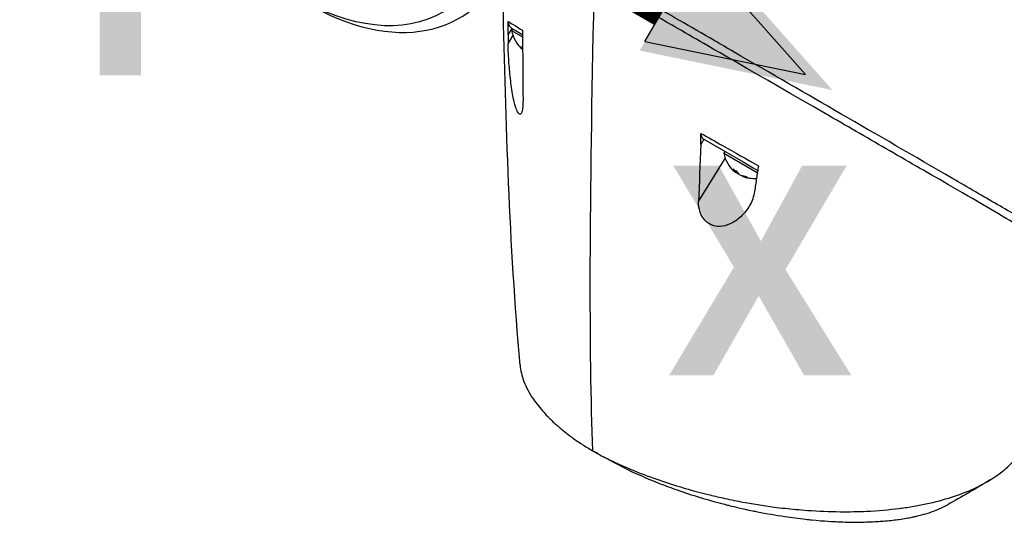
# Model space of a CAD drawing. Header units: millimetres. Extents: x 0 to 5219, y 0 to 2970.
# Tile 231 of 237: x 3242 to 3387, y 2368 to 2442. Entities that reach past the tile are written whole.
import ezdxf

# ---------------------------------------------------------------- set-up
doc = ezdxf.new("R2010")
doc.units = ezdxf.units.MM
doc.header["$LTSCALE"] = 0.2
for name, color, linetype in [('01_Object Line', 4, 'Continuous'), ('07_Special Line2', 76, 'Continuous'), ('12_Before Rev.Num.', 5, 'Continuous')]:
    doc.layers.add(name, color=color, linetype=linetype)
doc.layers.add('14_Mark', color=7, linetype='Continuous', true_color=0xe03c31)
doc.styles.add('Rainbow-5.0 Style', font='malgunsl.ttf')

# ---------------------------------------------------------------- blocks, each defined once
blk = doc.blocks.new('A$Ccee225a8')
for p, q in [((-155.86, 1130.7), (-156.41, 1129.81)), ((-155.76, 1130.65), (-155.91, 1130.39)), ((-155.76, 1130.65), (-155.47, 1130.48)), ((-156.41, 1128.47), (-155.7, 1129.62)), ((-155.91, 1130.39), (-154.3, 1129.46)), ((-127.71, 1114.45), (-128.17, 1113.7)), ((-127.71, 1114.45), (-121.97, 1111.14)), ((-126.27, 1114.27), (-126.27, 1114.27)), ((-126.2, 1114.23), (-126.2, 1114.23)), ((-125.62, 1113.9), (-125.62, 1113.9)), ((-124.65, 1112.68), (-124.8, 1112.42)), ((-124.8, 1112.42), (-119.87, 1109.58)), ((-122.66, 1112.23), (-122.66, 1112.23)), ((-128.48, 1105.34), (-124.59, 1111.66)), ((-121.97, 1111.14), (-120.46, 1110.27)), ((-120.46, 1110.27), (-119.82, 1109.9)), ((-120.05, 1110.75), (-120.05, 1110.75)), ((-122.93, 1109.77), (-123.03, 1109.59)), ((-122.65, 1109.41), (-122.67, 1109.38)), ((-122.12, 1109.15), (-122.16, 1109.09))]:
    blk.add_line(p, q)
for centre, start, end in [((-151.46, 1131.19), 190.2393, 231.2982), ((-120.35, 1113.23), 190.2393, 232.0145), ((-120.35, 1113.23), 247.9855, 274.4285)]:
    blk.add_arc(centre, 4.52, start, end)
blk.add_ellipse((-187.42, 1170.41), major_axis=(21.53, -37.29), ratio=0.57735)
for centre, major_axis, ratio, start_param, end_param in [((-186.05, 1171.2), (22.5, -38.97), 0.57735, 5.497787, 10.210176), ((-123.01, 1361.76), (18.61, 309.58), 0.034154, 2.393618, 2.81451), ((-151.72, 1131.34), (-2.25, -3.9), 0.57735, 5.955485, 6.130063), ((-152.19, 1131.61), (-2.14, -3.71), 0.816497, 6.1984, 6.295733), ((-144.56, 1263.7), (6.03, 199.3), 0.03852, 2.315592, 2.375727), ((-112.23, 1246.71), (-14.92, -195.92), 0.040268, 5.461749, 5.521548), ((-120.6, 1113.38), (-2.25, -3.9), 0.57735, 5.955485, 6.202632), ((-121.07, 1113.65), (-2.14, -3.71), 0.816497, 6.1984, 6.367971), ((-120.53, 1113.33), (-2.25, -3.9), 0.816497, 6.169141, 6.202632), ((-120.17, 1113.12), (-2.25, -3.9), 0.816497, 6.087678, 6.202632), ((-120.09, 1113.08), (-2.25, -3.9), 0.57735, 5.955485, 6.202632), ((-120.6, 1113.38), (-2.25, -3.9), 0.57735, 0.080554, 0.114044), ((-120.53, 1113.33), (-2.25, -3.9), 0.816497, 0.080554, 0.3277), ((-120.17, 1113.12), (-2.25, -3.9), 0.816497, 0.080554, 0.3277), ((-119.32, 1112.64), (-2.14, -3.71), 0.57735, 6.1984, 6.367971), ((-142.27, 1069.28), (-5.44, 2.95), 0.20917, 1.354811, 1.446049)]:
    blk.add_ellipse(centre, major_axis=major_axis, ratio=ratio, start_param=start_param, end_param=end_param)
for points, knots in [([(-63.93, 1091.65), (-63.93, 1091.64), (-64.27, 1091.81), (-65.07, 1092.28), (-65.89, 1092.78), (-69.04, 1094.63), (-70.94, 1095.72), (-75.15, 1098.15), (-76.87, 1099.19), (-78.92, 1100.33), (-80.28, 1101.05), (-83.74, 1103.05), (-85.26, 1103.95), (-90.85, 1107.24), (-94.46, 1109.3), (-98.55, 1111.66), (-100.03, 1112.52), (-104.41, 1115.05), (-107.42, 1116.78), (-116.68, 1122.14), (-122.32, 1125.4), (-128.62, 1129.01), (-130.09, 1129.86), (-133.72, 1131.94), (-135.86, 1133.18), (-139.97, 1135.55), (-141.93, 1136.69), (-143.74, 1137.73)], [1.915503, 1.915503, 1.915503, 1.915503, 2.453917, 2.453917, 3.119268, 3.119268, 3.710855, 3.710855, 4.236876, 4.236876, 4.642605, 4.642605, 4.934699, 4.934699, 5.667174, 5.667174, 6.066186, 6.066186, 6.818123, 6.818123, 8.314738, 8.314738, 8.772171, 8.772171, 9.455351, 9.455351, 10.137965, 10.137965, 10.137965, 10.137965]), ([(-78.97, 1101.69), (-78.99, 1101.7), (-79.05, 1101.73), (-79.19, 1101.8), (-79.24, 1101.84), (-79.41, 1101.93), (-79.52, 1101.99), (-79.86, 1102.17), (-80.09, 1102.3), (-80.78, 1102.68), (-81.25, 1102.94), (-82.68, 1103.74), (-83.67, 1104.31), (-86.75, 1106.08), (-88.95, 1107.36), (-96.79, 1111.93), (-102.37, 1115.15), (-112.54, 1121.03), (-117.87, 1124.11), (-124.24, 1127.8), (-125.22, 1128.37), (-129.6, 1130.91), (-132.99, 1132.86), (-137.4, 1135.41), (-138.59, 1136.1), (-140.32, 1137.1), (-140.88, 1137.42), (-141.71, 1137.9), (-141.98, 1138.06), (-142.38, 1138.29), (-142.51, 1138.36), (-142.71, 1138.47), (-142.77, 1138.51), (-142.87, 1138.57), (-142.91, 1138.59), (-142.98, 1138.63), (-143.01, 1138.65), (-143.03, 1138.66)], [0.0003975, 0.0003975, 0.0003975, 0.0003975, 0.0037334, 0.0037334, 0.0059736, 0.0059736, 0.0104554, 0.0104554, 0.0194241, 0.0194241, 0.0373842, 0.0373842, 0.0734232, 0.0734232, 0.1463793, 0.1463793, 0.3201527, 0.3201527, 0.4871586, 0.4871586, 0.516686, 0.516686, 0.6197489, 0.6197489, 0.6590143, 0.6590143, 0.678683, 0.678683, 0.6884419, 0.6884419, 0.6932923, 0.6932923, 0.6957089, 0.6957089, 0.6969153, 0.6969153, 0.6983201, 0.6983201, 0.6983201, 0.6983201]), ([(-154.66, 1081.35), (-156.23, 1099.2), (-156.75, 1116.93), (-157.16, 1135.06), (-157.17, 1135.53), (-157.18, 1136.01)], [0, 0, 0, 0, 6.08921, 6.08921, 6.253362, 6.253362, 6.253362, 6.253362]), ([(-156.41, 1131.74), (-156.14, 1131.57), (-155.79, 1131.34), (-155.34, 1131.07), (-155.03, 1130.88), (-154.69, 1130.67), (-154.29, 1130.43)], [0, 0, 0, 0, 0.5977799, 0.5977799, 0.5977799, 0.9999999, 0.9999999, 0.9999999, 0.9999999]), ([(-156.41, 1131.74), (-156.41, 1131.61), (-156.39, 1131.48), (-156.33, 1131.27), (-156.29, 1131.18), (-156.15, 1130.93), (-156.01, 1130.79), (-155.86, 1130.7)], [0.0000032, 0.0000032, 0.0000032, 0.0000032, 0.0503484, 0.0503484, 0.0941618, 0.0941618, 0.1878468, 0.1878468, 0.1878468, 0.1878468]), ([(-156.41, 1129.81), (-156.41, 1130.16), (-156.41, 1130.53), (-156.41, 1131.16), (-156.41, 1131.47), (-156.41, 1131.74)], [-0.2324123, -0.2324123, -0.2324123, -0.2324123, -0.1008984, -0.1008984, -0.0000209, -0.0000209, -0.0000209, -0.0000209]), ([(-155.86, 1130.7), (-155.66, 1130.59), (-155.4, 1130.44), (-155.07, 1130.25), (-154.99, 1130.21), (-154.83, 1130.11), (-154.52, 1129.93), (-154.45, 1129.89), (-154.37, 1129.85), (-154.3, 1129.8)], [0, 0, 0, 0, 0.5, 0.5, 0.5, 0.75, 0.75, 0.75, 0.8421236, 0.8421236, 0.8421236, 0.8421236]), ([(-156.41, 1129.81), (-156.41, 1129.58), (-156.41, 1129.36), (-156.41, 1128.91), (-156.41, 1128.69), (-156.41, 1128.47)], [-0.1686475, -0.1686475, -0.1686475, -0.1686475, -0.0843243, -0.0843243, -0.000001, -0.000001, -0.000001, -0.000001]), ([(-154.29, 1130.43), (-154.3, 1130.17), (-154.3, 1129.87), (-154.3, 1129.34), (-154.29, 1129.05), (-154.29, 1128.78)], [-0.1934752, -0.1934752, -0.1934752, -0.1934752, -0.0983779, -0.0983779, 0, 0, 0, 0]), ([(-154.23, 1120.21), (-154.23, 1119.85), (-154.24, 1119.52), (-154.29, 1118.92), (-154.33, 1118.66), (-154.44, 1118.31), (-154.5, 1118.2), (-154.62, 1118.12), (-154.67, 1118.11), (-154.76, 1118.14), (-154.81, 1118.17), (-154.91, 1118.28), (-154.97, 1118.37), (-155.13, 1118.67), (-155.22, 1118.92), (-155.45, 1119.64), (-155.58, 1120.19), (-155.84, 1121.6), (-155.97, 1122.46), (-156.17, 1124.23), (-156.25, 1125.11), (-156.37, 1126.91), (-156.41, 1127.78), (-156.41, 1128.47)], [-1.636051, -1.636051, -1.636051, -1.636051, -1.487609, -1.487609, -1.342627, -1.342627, -1.229751, -1.229751, -1.162071, -1.162071, -1.103238, -1.103238, -1.031704, -1.031704, -0.907622, -0.907622, -0.714138, -0.714138, -0.48257, -0.48257, -0.258591, -0.258591, -0.000001, -0.000001, -0.000001, -0.000001]), ([(-128.17, 1113.7), (-128.16, 1113.97), (-128.15, 1114.24), (-128.14, 1114.77), (-128.13, 1115.07), (-128.13, 1115.32)], [-0.1913085, -0.1913085, -0.1913085, -0.1913085, -0.0940503, -0.0940503, 0, 0, 0, 0]), ([(-128.13, 1115.32), (-127.07, 1114.73), (-126.02, 1114.13), (-124.97, 1113.54), (-123.2, 1112.53), (-121.44, 1111.54), (-119.71, 1110.56)], [0, 0, 0, 0, 0.371058, 0.371058, 0.371058, 1, 1, 1, 1]), ([(-128.13, 1115.32), (-128.13, 1115.22), (-128.12, 1115.13), (-128.08, 1114.95), (-128.05, 1114.86), (-127.98, 1114.71), (-127.93, 1114.64), (-127.83, 1114.53), (-127.77, 1114.49), (-127.71, 1114.45)], [0, 0, 0, 0, 0.0370329, 0.0370329, 0.076468, 0.076468, 0.1152358, 0.1152358, 0.1527656, 0.1527656, 0.1527656, 0.1527656]), ([(-119.71, 1110.55), (-119.76, 1110.27), (-119.81, 1109.94), (-119.9, 1109.37), (-119.95, 1109.06), (-119.99, 1108.76)], [-0.2166132, -0.2166132, -0.2166132, -0.2166132, -0.1116759, -0.1116759, 0, 0, 0, 0]), ([(-119.99, 1108.76), (-120.04, 1108.44), (-120.09, 1108.11), (-120.18, 1107.45), (-120.23, 1107.12), (-120.28, 1106.79)], [0.000001, 0.000001, 0.000001, 0.000001, 0.1240778, 0.1240778, 0.2481545, 0.2481545, 0.2481545, 0.2481545]), ([(-120.28, 1106.79), (-120.38, 1106.08), (-120.64, 1105.38), (-121.34, 1104.15), (-121.79, 1103.58), (-122.76, 1102.67), (-123.29, 1102.3), (-124.35, 1101.82), (-124.84, 1101.7), (-125.6, 1101.67), (-125.9, 1101.69), (-126.38, 1101.81), (-126.56, 1101.88), (-126.91, 1102.05), (-127.06, 1102.15), (-127.38, 1102.4), (-127.54, 1102.56), (-127.94, 1103.05), (-128.12, 1103.4), (-128.42, 1104.25), (-128.49, 1104.78), (-128.48, 1105.34)], [-1.596737, -1.596737, -1.596737, -1.596737, -1.33399, -1.33399, -1.081083, -1.081083, -0.864266, -0.864266, -0.684891, -0.684891, -0.576042, -0.576042, -0.504751, -0.504751, -0.44002, -0.44002, -0.35801, -0.35801, -0.205711, -0.205711, -0.000001, -0.000001, -0.000001, -0.000001]), ([(-154.66, 1081.35), (-154.59, 1080.56), (-154.4, 1079.76), (-153.76, 1078.08), (-153.29, 1077.21), (-152.25, 1075.69), (-151.74, 1075.04), (-150.93, 1074.15), (-150.7, 1073.91), (-150.36, 1073.56), (-150.25, 1073.46), (-149.94, 1073.15), (-149.73, 1072.95), (-149.14, 1072.42), (-148.74, 1072.08), (-148.01, 1071.48), (-147.69, 1071.23), (-147.23, 1070.89), (-147.1, 1070.8), (-146.53, 1070.38), (-146.06, 1070.05), (-145.08, 1069.42), (-144.57, 1069.11), (-144.04, 1068.8)], [6.746797, 6.746797, 6.746797, 6.746797, 7.288579, 7.288579, 7.860772, 7.860772, 8.290537, 8.290537, 8.451715, 8.451715, 8.522248, 8.522248, 8.654959, 8.654959, 8.889881, 8.889881, 9.06617, 9.06617, 9.132077, 9.132077, 9.362293, 9.362293, 9.592797, 9.592797, 9.592797, 9.592797]), ([(-144.04, 1068.8), (-143.48, 1068.48), (-142.88, 1068.15), (-142.23, 1067.82), (-141.63, 1067.52), (-140.98, 1067.2), (-140.3, 1066.89), (-140.15, 1066.82), (-140, 1066.76), (-139.85, 1066.69), (-138.62, 1066.14), (-137.38, 1065.63), (-136.16, 1065.17), (-135.83, 1065.05), (-135.51, 1064.93), (-135.19, 1064.81), (-134.06, 1064.41), (-132.9, 1064.02), (-131.72, 1063.66), (-130.21, 1063.19), (-128.65, 1062.76), (-127.07, 1062.37), (-126.37, 1062.19), (-125.66, 1062.03), (-124.95, 1061.87), (-124.06, 1061.67), (-123.16, 1061.49), (-122.27, 1061.32), (-120.63, 1061.01), (-119, 1060.75), (-117.4, 1060.54), (-116.33, 1060.4), (-115.27, 1060.29), (-114.23, 1060.19), (-113.66, 1060.14), (-113.09, 1060.09), (-112.53, 1060.05), (-110.87, 1059.93), (-109.27, 1059.87), (-107.74, 1059.85), (-106.39, 1059.84), (-105.09, 1059.86), (-103.85, 1059.92), (-102.12, 1060), (-100.52, 1060.15), (-99.07, 1060.33), (-98.95, 1060.35), (-98.84, 1060.36), (-98.72, 1060.38), (-98.37, 1060.43), (-98.02, 1060.48), (-97.67, 1060.53), (-97.33, 1060.59), (-96.98, 1060.65), (-96.64, 1060.71), (-96.3, 1060.77), (-95.97, 1060.83), (-95.64, 1060.9), (-95.31, 1060.96), (-95, 1061.03), (-94.68, 1061.1), (-94.67, 1061.1), (-94.66, 1061.1), (-94.65, 1061.11), (-93.3, 1061.41), (-92.07, 1061.75), (-90.95, 1062.13), (-89.74, 1062.54), (-88.65, 1062.98), (-87.68, 1063.45), (-87.59, 1063.49), (-87.5, 1063.54), (-87.41, 1063.58), (-86.49, 1064.04), (-85.65, 1064.53), (-84.9, 1065.05), (-84.04, 1065.64), (-83.29, 1066.26), (-82.65, 1066.91), (-82.58, 1066.98), (-82.51, 1067.04), (-82.45, 1067.11), (-82.19, 1067.38), (-81.95, 1067.65), (-81.73, 1067.93), (-81.68, 1067.99), (-81.63, 1068.05), (-81.59, 1068.11)], [0, 0, 0, 0, 0.0293646, 0.0293646, 0.0293646, 0.0566154, 0.0566154, 0.0566154, 0.0625, 0.0625, 0.0625, 0.1118856, 0.1118856, 0.1118856, 0.125, 0.125, 0.125, 0.1687706, 0.1687706, 0.1687706, 0.2250488, 0.2250488, 0.2250488, 0.25, 0.25, 0.25, 0.2807426, 0.2807426, 0.2807426, 0.3373462, 0.3373462, 0.3373462, 0.375, 0.375, 0.375, 0.394127, 0.394127, 0.394127, 0.4504604, 0.4504604, 0.4504604, 0.5, 0.5, 0.5, 0.5625, 0.5625, 0.5625, 0.5671142, 0.5671142, 0.5671142, 0.581501, 0.581501, 0.581501, 0.5960263, 0.5960263, 0.5960263, 0.6106942, 0.6106942, 0.6106942, 0.625, 0.625, 0.625, 0.6254725, 0.6254725, 0.6254725, 0.6826656, 0.6826656, 0.6826656, 0.7442648, 0.7442648, 0.7442648, 0.75, 0.75, 0.75, 0.8049855, 0.8049855, 0.8049855, 0.8682916, 0.8682916, 0.8682916, 0.875, 0.875, 0.875, 0.9005062, 0.9005062, 0.9005062, 0.9059684, 0.9059684, 0.9059684, 0.9059684]), ([(-139.1, 1066.15), (-138.94, 1066.07), (-138.79, 1066), (-138.66, 1065.93), (-138.43, 1065.82), (-138.25, 1065.73), (-138.12, 1065.67), (-137.2, 1065.24), (-136.25, 1064.83), (-135.27, 1064.43), (-134.89, 1064.27), (-134.5, 1064.11), (-134.1, 1063.96), (-133.3, 1063.64), (-132.47, 1063.34), (-131.64, 1063.04), (-130.54, 1062.66), (-129.41, 1062.29), (-128.27, 1061.94), (-128.11, 1061.89), (-127.96, 1061.85), (-127.81, 1061.81), (-126.05, 1061.28), (-124.91, 1061), (-124.45, 1060.88), (-124.4, 1060.86), (-124.2, 1060.82), (-123.86, 1060.73), (-123.25, 1060.58), (-122.14, 1060.31), (-120.55, 1059.98), (-120.32, 1059.93), (-120.09, 1059.89), (-119.85, 1059.84), (-118.52, 1059.58), (-117.18, 1059.35), (-115.85, 1059.15), (-114.82, 1058.99), (-113.8, 1058.86), (-112.79, 1058.75), (-112.48, 1058.71), (-112.18, 1058.68), (-111.9, 1058.65), (-110.01, 1058.47), (-108.76, 1058.41), (-108.09, 1058.38), (-107.99, 1058.37), (-107.91, 1058.37), (-107.84, 1058.37), (-107.34, 1058.35), (-106.18, 1058.3), (-104.47, 1058.33), (-104.08, 1058.34), (-103.67, 1058.35), (-103.23, 1058.37), (-102.43, 1058.4), (-101.73, 1058.45), (-101.11, 1058.5), (-100.29, 1058.57), (-99.62, 1058.65), (-99.07, 1058.73), (-98.69, 1058.78), (-98.36, 1058.83), (-98.05, 1058.89), (-97.73, 1058.94), (-97.44, 1059), (-97.18, 1059.05), (-97, 1059.09), (-96.82, 1059.13), (-96.64, 1059.17), (-96.35, 1059.24), (-96.06, 1059.31), (-95.79, 1059.38), (-95.67, 1059.41), (-95.56, 1059.44), (-95.45, 1059.47), (-95.03, 1059.59), (-94.63, 1059.72), (-94.24, 1059.86), (-93.76, 1060.04), (-93.3, 1060.22), (-92.86, 1060.43), (-92.73, 1060.49), (-92.61, 1060.54), (-92.49, 1060.6), (-92.31, 1060.7), (-92.13, 1060.79), (-91.96, 1060.88)], [-0.9562395, -0.9562395, -0.9562395, -0.9562395, -0.9489424, -0.9489424, -0.9489424, -0.9357143, -0.9357143, -0.9357143, -0.889625, -0.889625, -0.889625, -0.8714286, -0.8714286, -0.8714286, -0.8344504, -0.8344504, -0.8344504, -0.7857143, -0.7857143, -0.7857143, -0.7816134, -0.7816134, -0.7816134, -0.7321429, -0.7321429, -0.7321429, -0.7131382, -0.7131382, -0.7131382, -0.6785714, -0.6785714, -0.6785714, -0.668891, -0.668891, -0.668891, -0.6136608, -0.6136608, -0.6136608, -0.5714286, -0.5714286, -0.5714286, -0.5631973, -0.5631973, -0.5631973, -0.5077586, -0.5077586, -0.5077586, -0.5, -0.5, -0.5, -0.4417473, -0.4417473, -0.4417473, -0.4285714, -0.4285714, -0.4285714, -0.3976984, -0.3976984, -0.3976984, -0.3571429, -0.3571429, -0.3571429, -0.3396491, -0.3396491, -0.3396491, -0.3214286, -0.3214286, -0.3214286, -0.3105609, -0.3105609, -0.3105609, -0.2929487, -0.2929487, -0.2929487, -0.2857143, -0.2857143, -0.2857143, -0.2580205, -0.2580205, -0.2580205, -0.2239141, -0.2239141, -0.2239141, -0.2142857, -0.2142857, -0.2142857, -0.1992287, -0.1992287, -0.1992287, -0.1992287])]:
    blk.add_open_spline(points, degree=3, knots=knots)
for points in [[(-119.71, 1110.56), (-119.71, 1110.56), (-119.71, 1110.55), (-119.71, 1110.55)], [(-139.1, 1066.15), (-140.62, 1066.9), (-142.11, 1067.68), (-143.56, 1068.52)], [(-85.73, 1064.51), (-87.87, 1063.2), (-90, 1061.98), (-91.96, 1060.88)]]:
    blk.add_open_spline(points, degree=3)
blk = doc.blocks.new('A$C36afca62')
h = blk.add_hatch(color=256)
h.dxf.hatch_style = 1
h.paths.add_polyline_path([(6, 0, 1), (-6, 0, 1)])
at = {"layer": '07_Special Line2'}
blk.add_hatch(color=256, dxfattribs=at).paths.add_polyline_path([(51.084, 29.494), (33.418, 25.878), (39.12, 16.002)])
at = {"layer": '12_Before Rev.Num.'}
blk.add_hatch(color=256, dxfattribs=at).paths.add_polyline_path([(0, 58.987), (-5.702, 41.88), (5.702, 41.88)])
at = {"layer": '14_Mark'}
blk.add_hatch(color=256, dxfattribs=at).paths.add_polyline_path([(51.084, -29.494), (39.12, -16.002), (33.418, -25.878)])
blk.add_circle((0, 0), 6)
at = {"layer": '07_Special Line2'}
for p, q in [((48.615, 28.068), (33.893, 25.055)), ((38.645, 16.825), (48.615, 28.068)), ((38.645, 16.825), (33.893, 25.055))]:
    blk.add_line(p, q, dxfattribs=at)
at = {"layer": '07_Special Line2', "const_width": 6}
blk.add_lwpolyline([(36.269, 20.94), (0, 0)], dxfattribs=at)
at = {"layer": '12_Before Rev.Num.'}
for p, q in [((0, 56.136), (-4.752, 41.88)), ((4.752, 41.88), (0, 56.136)), ((4.752, 41.88), (-4.752, 41.88))]:
    blk.add_line(p, q, dxfattribs=at)
at = {"layer": '12_Before Rev.Num.', "const_width": 6}
blk.add_lwpolyline([(0, 41.88), (0, 0)], dxfattribs=at)
at = {"layer": '14_Mark'}
for p, q in [((33.893, -25.055), (38.645, -16.825)), ((48.615, -28.068), (38.645, -16.825)), ((33.893, -25.055), (48.615, -28.068))]:
    blk.add_line(p, q, dxfattribs=at)
at = {"layer": '14_Mark', "const_width": 6}
blk.add_lwpolyline([(36.269, -20.94), (0, 0)], dxfattribs=at)
at = {"insert": (-21.407, -18.551), "char_height": 19.2, "attachment_point": 4, "style": 'Rainbow-5.0 Style'}
blk.add_mtext('{\\fMalgun Gothic Semilight|b1|i0|c129|p50;T}', dxfattribs=at)
at = {"layer": '07_Special Line2', "insert": (43.221, 5.18), "char_height": 19.2, "attachment_point": 4, "style": 'Rainbow-5.0 Style'}
blk.add_mtext('{\\fMalgun Gothic Semilight|b1|i0|c129|p50;Y}', dxfattribs=at)
at = {"layer": '12_Before Rev.Num.', "insert": (-24.704, 42.87), "char_height": 19.2, "attachment_point": 4, "style": 'Rainbow-5.0 Style'}
blk.add_mtext('{\\fMalgun Gothic Semilight|b1|i0|c129|p50;Z}', dxfattribs=at)
at = {"layer": '14_Mark', "insert": (36.133, -46.025), "char_height": 19.2, "attachment_point": 4, "style": 'Rainbow-5.0 Style'}
blk.add_mtext('{\\fMalgun Gothic Semilight|b1|i0|c129|p50;X}', dxfattribs=at)

msp = doc.modelspace()

# ---------------------------------------------------------------- block references
at = {"xscale": 1.6, "yscale": 1.6, "zscale": 1.6}
msp.add_blockref('A$C36afca62', (3279.913, 2478.583), dxfattribs=at)
at = {"layer": '01_Object Line'}
msp.add_blockref('A$Ccee225a8', (3470.513, 1309.722), dxfattribs=at)

doc.saveas('drawing.dxf')
